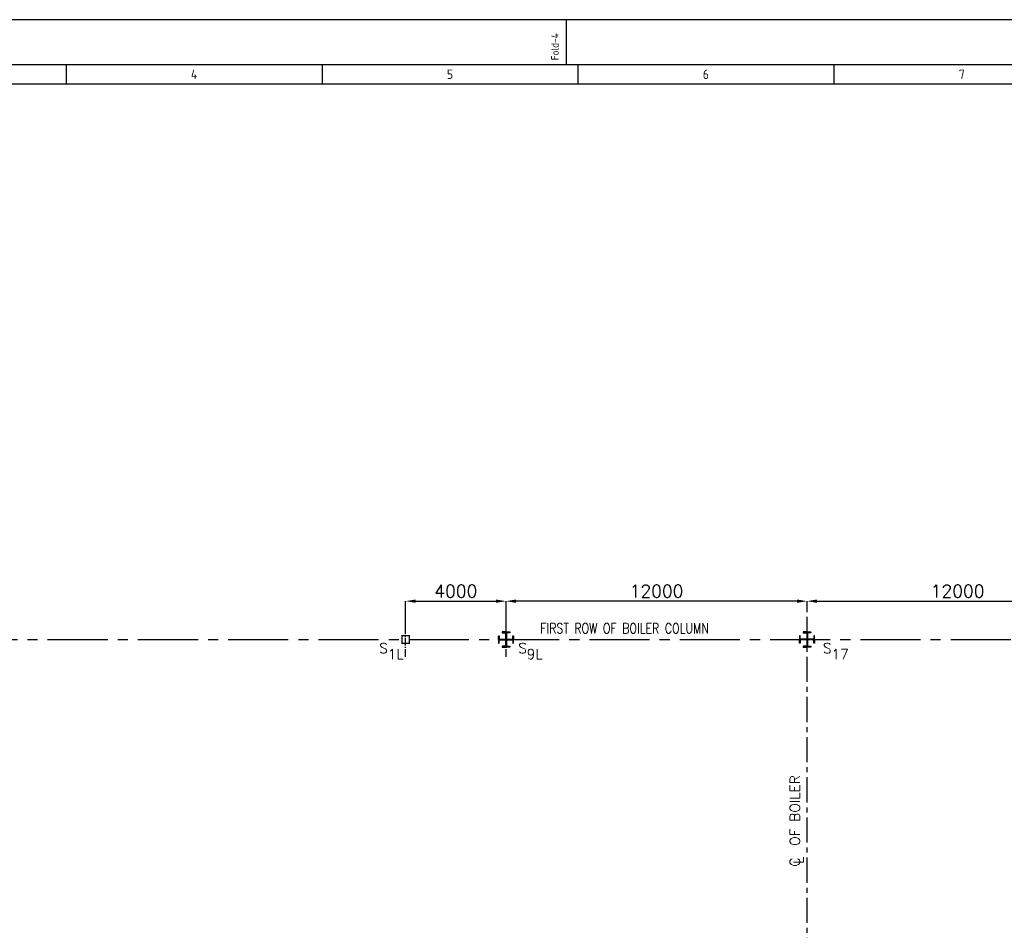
# Model space of a CAD drawing. Extents: x -7650383 to 4934791, y -114316 to 1826789.
# Tile 59 of 256: x 208007 to 247252, y 304871 to 341153. Entities that reach past the tile are written whole.
import ezdxf
from ezdxf.enums import TextEntityAlignment as Align

# ---------------------------------------------------------------- set-up
doc = ezdxf.new("R2010")
doc.units = 0
doc.header["$LTSCALE"] = 800
doc.header["$MEASUREMENT"] = 0
for name, pattern in [('CENTER', [2, 1.25, -0.25, 0.25, -0.25]), ('CENTER2', [1.125, 0.75, -0.125, 0.125, -0.125]), ('CONTINOUS', [0])]:
    doc.linetypes.add(name, pattern=pattern)
doc.layers.get('0').update_dxf_attribs({"linetype": 'CONTINUOUS'})
for name, color, linetype in [('CENTER', 2, 'CENTER'), ('COL', 1, 'CENTER'), ('DIM', 4, 'CONTINUOUS'), ('GRID', 8, 'CENTER'), ('GT_5', 4, 'CONTINUOUS'), ('LOGO', 7, 'CONTINUOUS'), ('obk', 7, 'CONTINUOUS'), ('OBN', 1, 'CONTINUOUS'), ('T', 3, 'CONTINUOUS')]:
    doc.layers.add(name, color=color, linetype=linetype)
doc.styles.add('c5', font='complex.shx', dxfattribs={"height": 5})
doc.styles.add('HTX11', font='O8111901')
doc.styles.add('ROMANC', font='romanc')
doc.styles.add('S1', font='SIMPLEX.SHX', dxfattribs={"height": 200})
doc.styles.add('S3', font='ROMANS1.SHX', dxfattribs={"width": 0.8})
doc.styles.get("Standard").update_dxf_attribs({"font": 'ISO9'})
doc.dimstyles.new('STANDARD$0', dxfattribs={"dimtxt": 250, "dimasz": 200, "dimexe": 0, "dimexo": 0, "dimgap": 100, "dimtad": 1, "dimdec": 0, "dimzin": 0, "dimdsep": 46, "dimtxsty": 'S1', "dimcen": 0, "dimadec": 0, "dimazin": 0, "dimtfac": 1, "dimtdec": 0, "dimtmove": 2, "dimatfit": 3, "dimfxl": 1, "dimtolj": 1, "dimtzin": 0, "dimarcsym": 0})

# ---------------------------------------------------------------- blocks, each defined once
blk = doc.blocks.new('COL2')
at = {"layer": 'obk'}
for points in [[(-15, 15), (-270, 15), (-270, 150), (-300, 150), (-300, 0)], [(-15, -15), (-270, -15), (-270, -150), (-300, -150), (-300, 0)], [(-15, 15), (-15, 270), (-150, 270), (-150, 300), (0, 300)], [(15, 15), (15, 270), (150, 270), (150, 300), (0, 300)], [(300, 0), (300, 150), (270, 150), (270, 15), (15, 15)], [(300, 0), (300, -150), (270, -150), (270, -15), (15, -15)], [(0, -300), (-150, -300), (-150, -270), (-15, -270), (-15, -15)], [(0, -300), (150, -300), (150, -270), (15, -270), (15, -15)]]:
    blk.add_lwpolyline(points, dxfattribs=at)
blk = doc.blocks.new('X')
at = {"layer": 'OBN'}
blk.add_blockref('COL2', (0, 0), dxfattribs=at)
blk = doc.blocks.new('*D367')
at = {"layer": 'DIM', "linetype": 'Continuous', "lineweight": -2, "transparency": 16777216}
for p, q in [((227391, 317553), (227391, 317985)), ((239391, 317553), (239391, 317985))]:
    blk.add_line(p, q, dxfattribs=at)
at = {"layer": 'DIM', "color": 4, "linetype": 'Continuous', "lineweight": -2, "transparency": 16777216}
blk.add_line((238991, 317985), (227791, 317985), dxfattribs=at)
at = {"layer": 'DIM', "color": 4, "linetype": 'Continuous', "transparency": 16777216}
for points in [[(227791, 318052), (227791, 317918), (227391, 317985)], [(238991, 318052), (238991, 317918), (239391, 317985)]]:
    blk.add_solid(points, dxfattribs=at)
at = {"layer": 'DIM', "linetype": 'Continuous', "transparency": 16777216, "insert": (233391, 318385), "char_height": 500, "attachment_point": 5, "style": 'ROMANC'}
blk.add_mtext('\\A1;12000', dxfattribs=at)
blk = doc.blocks.new('*D368')
at = {"layer": 'DIM', "linetype": 'Continuous', "lineweight": -2, "transparency": 16777216}
for p, q in [((223391, 316769), (223391, 317985)), ((227391, 316882), (227391, 317985))]:
    blk.add_line(p, q, dxfattribs=at)
at = {"layer": 'DIM', "color": 4, "linetype": 'Continuous', "lineweight": -2, "transparency": 16777216}
blk.add_line((223791, 317985), (226991, 317985), dxfattribs=at)
at = {"layer": 'DIM', "color": 4, "linetype": 'Continuous', "transparency": 16777216}
for points in [[(223791, 318052), (223791, 317918), (223391, 317985)], [(226991, 318052), (226991, 317918), (227391, 317985)]]:
    blk.add_solid(points, dxfattribs=at)
at = {"layer": 'DIM', "linetype": 'Continuous', "transparency": 16777216, "insert": (225391, 318385), "char_height": 500, "attachment_point": 5, "style": 'ROMANC'}
blk.add_mtext('\\A1;4000', dxfattribs=at)
blk = doc.blocks.new('*D369')
at = {"layer": 'DIM', "color": 4, "linetype": 'Continuous', "lineweight": -2, "transparency": 16777216}
blk.add_line((239791, 317985), (250991, 317985), dxfattribs=at)
at = {"layer": 'DIM', "linetype": 'Continuous', "lineweight": -2, "transparency": 16777216}
blk.add_line((251391, 317553), (251391, 317985), dxfattribs=at)
at = {"layer": 'DIM', "color": 4, "linetype": 'Continuous', "transparency": 16777216}
for points in [[(239791, 318052), (239791, 317918), (239391, 317985)], [(250991, 318052), (250991, 317918), (251391, 317985)]]:
    blk.add_solid(points, dxfattribs=at)
at = {"layer": 'DIM', "linetype": 'Continuous', "transparency": 16777216, "insert": (245391, 318385), "char_height": 500, "attachment_point": 5, "style": 'ROMANC'}
blk.add_mtext('\\A1;12000', dxfattribs=at)
blk = doc.blocks.new('A$C731D3036')
for p, q in [((-1867.63, 1843.18), (-1867.63, 1869.86)), ((-2163.34, 1843.18), (-2163.34, 1832.06)), ((-2012.15, 1843.18), (-2012.15, 1832.06)), ((-1860.96, 1843.18), (-1860.96, 1832.06)), ((-1709.78, 1843.18), (-1709.78, 1832.06)), ((-2401.24, 1832.07), (-215.67, 1832.07))]:
    blk.add_line(p, q)
for points in [[(0, 1869.86), (-2643.59, 1869.86), (-2643.59, 0), (0, 0)], [(-26.68, 1843.18), (-2616.91, 1843.18), (-2616.91, 26.68), (-26.68, 26.68)]]:
    blk.add_lwpolyline(points, close=True)
blk.add_text('Fold-4', height=4.447, rotation=90).set_placement((-1872.32, 1845.92))
for s, p in [('4', (-2087.75, 1837.62)), ('5', (-1936.56, 1837.62)), ('6', (-1785.37, 1837.62)), ('7', (-1634.18, 1837.62))]:
    blk.add_text(s, height=5.56).set_placement(p, align=Align.MIDDLE)

msp = doc.modelspace()

# ---------------------------------------------------------------- linework, layer by layer
at = {"layer": 'CENTER'}
msp.add_line((239391.2, 301966.7), (239391.2, 317553.3), dxfattribs=at)
at = {"layer": 'COL', "linetype": 'Continuous', "const_width": 50}
msp.add_lwpolyline([(223541.2, 316306.4), (223241.2, 316306.4), (223241.2, 316606.4), (223541.2, 316606.4)], close=True, dxfattribs=at)
at = {"layer": 'GRID', "linetype": 'CENTER2', "ltscale": 0.5}
for p, q in [((223391.2, 315769.1), (223391.2, 316950.6)), ((227391.2, 315769.1), (227391.2, 316950.6))]:
    msp.add_line(p, q, dxfattribs=at)
at = {"layer": 'GRID', "linetype": 'CENTER2', "ltscale": 4}
msp.add_line((191114.6, 316456.4), (294027, 316456.4), dxfattribs=at)

# ---------------------------------------------------------------- block references
at = {"color": 1, "linetype": 'CONTINOUS', "lineweight": 15, "xscale": 67.46500254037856, "yscale": 67.46500254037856, "zscale": 67.46500254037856}
msp.add_blockref('A$C731D3036', (355807.2, 215002.9), dxfattribs=at)
at = {"layer": 'COL', "color": 7, "xscale": -1, "rotation": 270}
msp.add_blockref('X', (227391.2, 316456.4), dxfattribs=at)
at = {"layer": 'COL', "color": 7, "rotation": 90}
msp.add_blockref('X', (239391.2, 316456.4), dxfattribs=at)

# ---------------------------------------------------------------- texts
at = {"layer": 'GT_5', "insert": (285676.5, 323166.7), "char_height": 400, "width": 3450.326, "attachment_point": 1, "style": 'HTX11'}
msp.add_mtext('\\pi563.26;ROLLING \\P\\pi458.5;SHUTTER \\P\\pi-265.31;3M(W)&4M(H)', dxfattribs=at)
at = {"layer": 'LOGO', "color": 4, "style": 'ROMANC'}
for s, p in [('OF BOILER', (238905.3, 308236.2)), ('C', (238905.3, 307407.9)), ('L', (239044.5, 307516.4))]:
    msp.add_text(s, height=400, rotation=90, dxfattribs=at).set_placement(p, align=Align.MIDDLE_LEFT)
at = {"layer": 'T', "style": 'S3', "width": 0.8}
msp.add_text('FIRST ROW OF BOILER COLUMN', height=400, dxfattribs=at).set_placement((228756.4, 316703))
at = {"layer": 'T', "style": 'c5'}
for s, p in [('S', (222336.6, 315912.1)), ('S', (227878.8, 315912.1)), ('S', (240025.8, 315912.1)), ('1L', (222674.3, 315675.1)), ('9L', (228216.4, 315675.1)), ('17', (240363.5, 315675.1))]:
    msp.add_text(s, height=400, dxfattribs=at).set_placement(p)

# ---------------------------------------------------------------- dimensions: what is measured, and where the dimension line sits
at = {"layer": 'DIM', "linetype": 'Continuous'}
for base, p1, p2, picture, middle in [((227391.2, 317984.9), (223391.2, 316768.6), (227391.2, 316881.7), '*D368', (225391.2, 318384.9)), ((251391.2, 317984.9), (239391.2, 317984.9), (251391.2, 317553.3), '*D369', (245391.2, 318384.9))]:
    dim = msp.add_linear_dim(base=base, p1=p1, p2=p2, dimstyle='STANDARD$0', override={"dimscale": 100, "dimtxt": 5, "dimasz": 4, "dimgap": 1.5, "dimtxsty": 'ROMANC', "dimclrd": 4, "dimclre": 256, "dimclrt": 256, "dimtix": 1}, dxfattribs=at)
    dim.commit()
    dim.dimension.update_dxf_attribs({"geometry": picture, "text_midpoint": middle})
dim = msp.add_linear_dim(base=(227391.2, 317984.9), p1=(239391.2, 317553.3), p2=(227391.2, 317553.3), angle=180, dimstyle='STANDARD$0', override={"dimscale": 100, "dimtxt": 5, "dimasz": 4, "dimgap": 1.5, "dimtxsty": 'ROMANC', "dimclrd": 4, "dimclre": 256, "dimclrt": 256, "dimtix": 1}, dxfattribs=at)
dim.commit()
dim.dimension.update_dxf_attribs({"geometry": '*D367', "text_midpoint": (233391.2, 318384.9)})

doc.saveas('drawing.dxf')
